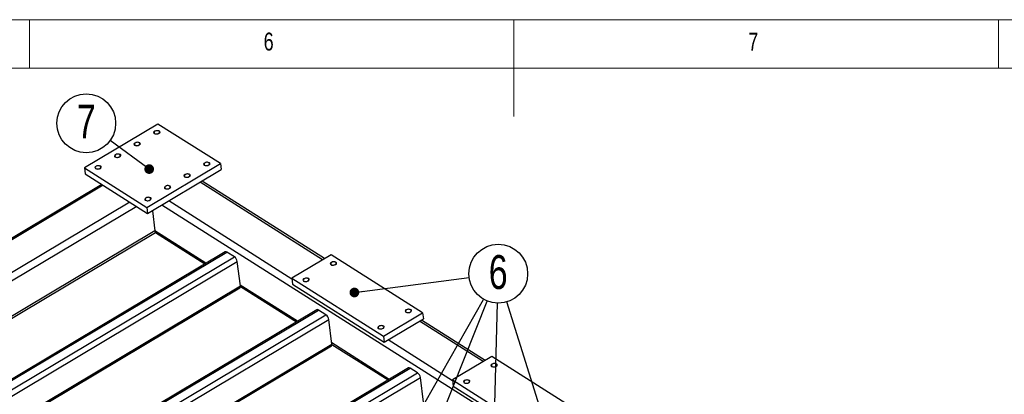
# Model space of a CAD drawing. Header units: millimetres. Extents: x 5 to 589, y 5 to 415.
# Tile 11 of 15: x 246 to 348, y 376 to 415. Entities that reach past the tile are written whole.
import ezdxf

# ---------------------------------------------------------------- set-up
doc = ezdxf.new("R2010")
doc.units = ezdxf.units.MM
doc.layers.add('NOTES', color=6, linetype='Continuous')
doc.layers.add('TRAIT-FINS', color=9, linetype='Continuous')
doc.layers.add('TRAIT-FORT', color=4, linetype='Continuous', lineweight=25)
doc.styles.add('SLDTEXTSTYLE0', font='TXT', dxfattribs={"width": 0.75})
doc.dimstyles.new('SLDDIMSTYLE0', dxfattribs={"dimtxt": 0.18, "dimasz": 1, "dimexe": 0, "dimexo": 0.0625, "dimgap": 0, "dimtad": 0, "dimtih": 1, "dimtoh": 1, "dimdec": 0, "dimrnd": 1e-09, "dimzin": 0, "dimdsep": 46, "dimtxsty": 'Standard', "dimblk1": 'DOT', "dimblk2": 'DOT', "dimsah": 1, "dimcen": 0.09, "dimadec": 0, "dimazin": 0, "dimtfac": 1, "dimtdec": 0, "dimtofl": 0, "dimtmove": 0, "dimatfit": 3, "dimldrblk": 'DOT', "dimfxl": 1, "dimfrac": 2, "dimtolj": 1, "dimtzin": 0, "dimarcsym": 0})

# ---------------------------------------------------------------- blocks, each defined once
blk = doc.blocks.new('SW_NOTE_16')
at = {"layer": 'NOTES', "color": 0}
blk.add_circle((-2.46, 1.79), 3.04, dxfattribs=at)
at = {"layer": 'NOTES', "color": 0, "insert": (-2.45, 3.72), "char_height": 3.5, "attachment_point": 2, "style": 'SLDTEXTSTYLE0'}
blk.add_mtext('7', dxfattribs=at)
blk = doc.blocks.new('_Dot')
at = {"color": 0, "linetype": 'ByBlock', "lineweight": -2}
blk.add_line((-0.5, 0), (-1, 0), dxfattribs=at)
at = {"color": 0, "linetype": 'ByBlock', "const_width": 0.5}
blk.add_lwpolyline([(-0.25, 0, 1), (0.25, 0, 1)], format="xyb", close=True, dxfattribs=at)
blk = doc.blocks.new('SW_NOTE_17')
at = {"layer": 'NOTES', "color": 0}
blk.add_circle((-0.9, 2.9), 3.04, dxfattribs=at)
at = {"layer": 'NOTES', "color": 0, "insert": (-0.9, 4.83), "char_height": 3.5, "attachment_point": 2, "style": 'SLDTEXTSTYLE0'}
blk.add_mtext('6', dxfattribs=at)

msp = doc.modelspace()

# ---------------------------------------------------------------- linework, layer by layer
at = {"lineweight": 18}
for p, q in [((589, 415), (5, 415)), ((247, 410), (247, 415)), ((297, 415), (297, 405)), ((347, 410), (347, 415)), ((584, 410), (10, 410))]:
    msp.add_line(p, q, dxfattribs=at)
at = {"layer": 'TRAIT-FINS', "lineweight": 18, "flags": 128}
for points in [[(259.89, 403.23), (259.83, 403.29), (259.82, 403.37), (259.85, 403.45), (259.93, 403.52), (260.05, 403.57), (260.17, 403.58), (260.3, 403.57), (260.4, 403.53), (260.46, 403.47), (260.48, 403.39), (260.44, 403.31), (260.36, 403.25), (260.25, 403.2), (260.12, 403.18), (260, 403.19), (259.89, 403.23)], [(257.87, 402.03), (257.81, 402.09), (257.79, 402.17), (257.83, 402.25), (257.91, 402.31), (258.02, 402.36), (258.15, 402.38), (258.28, 402.37), (258.38, 402.33), (258.44, 402.26), (258.46, 402.19), (258.42, 402.11), (258.34, 402.04), (258.23, 401.99), (258.1, 401.97), (257.97, 401.99), (257.87, 402.03)], [(255.85, 400.82), (255.79, 400.88), (255.77, 400.96), (255.81, 401.04), (255.89, 401.11), (256, 401.16), (256.13, 401.17), (256.25, 401.16), (256.36, 401.12), (256.42, 401.06), (256.43, 400.98), (256.4, 400.9), (256.32, 400.84), (256.21, 400.79), (256.08, 400.77), (255.95, 400.78), (255.85, 400.82)], [(265.05, 399.97), (264.99, 400.03), (264.97, 400.11), (265.01, 400.19), (265.09, 400.25), (265.2, 400.3), (265.33, 400.32), (265.45, 400.31), (265.55, 400.27), (265.62, 400.21), (265.63, 400.13), (265.6, 400.05), (265.52, 399.98), (265.4, 399.93), (265.27, 399.92), (265.15, 399.93), (265.05, 399.97)], [(253.83, 399.62), (253.77, 399.68), (253.75, 399.76), (253.79, 399.84), (253.87, 399.9), (253.98, 399.95), (254.11, 399.97), (254.23, 399.96), (254.33, 399.92), (254.4, 399.85), (254.41, 399.78), (254.38, 399.7), (254.3, 399.63), (254.18, 399.58), (254.05, 399.56), (253.93, 399.58), (253.83, 399.62)], [(263.03, 398.76), (262.96, 398.83), (262.95, 398.9), (262.98, 398.98), (263.06, 399.05), (263.18, 399.1), (263.31, 399.12), (263.43, 399.1), (263.53, 399.06), (263.6, 399), (263.61, 398.92), (263.57, 398.85), (263.49, 398.78), (263.38, 398.73), (263.25, 398.71), (263.13, 398.72), (263.03, 398.76)], [(261, 397.56), (260.94, 397.62), (260.93, 397.7), (260.96, 397.78), (261.04, 397.84), (261.16, 397.89), (261.28, 397.91), (261.41, 397.9), (261.51, 397.86), (261.57, 397.8), (261.59, 397.72), (261.55, 397.64), (261.47, 397.57), (261.36, 397.52), (261.23, 397.51), (261.11, 397.52), (261, 397.56)], [(258.98, 396.35), (258.92, 396.42), (258.91, 396.49), (258.94, 396.57), (259.02, 396.64), (259.13, 396.69), (259.26, 396.71), (259.39, 396.69), (259.49, 396.65), (259.55, 396.59), (259.57, 396.51), (259.53, 396.44), (259.45, 396.37), (259.34, 396.32), (259.21, 396.3), (259.08, 396.31), (258.98, 396.35)], [(278.12, 389.7), (278.06, 389.76), (278.04, 389.84), (278.08, 389.92), (278.16, 389.99), (278.27, 390.04), (278.4, 390.05), (278.52, 390.04), (278.63, 390), (278.69, 389.94), (278.7, 389.86), (278.67, 389.78), (278.59, 389.72), (278.47, 389.67), (278.35, 389.65), (278.22, 389.66), (278.12, 389.7)], [(275.29, 388.01), (275.23, 388.08), (275.21, 388.15), (275.25, 388.23), (275.33, 388.3), (275.44, 388.35), (275.57, 388.37), (275.69, 388.36), (275.8, 388.32), (275.86, 388.25), (275.87, 388.18), (275.84, 388.1), (275.76, 388.03), (275.64, 387.98), (275.52, 387.96), (275.39, 387.97), (275.29, 388.01)], [(285.85, 384.81), (285.79, 384.87), (285.77, 384.95), (285.81, 385.02), (285.89, 385.09), (286, 385.14), (286.13, 385.16), (286.26, 385.15), (286.36, 385.11), (286.42, 385.04), (286.44, 384.97), (286.4, 384.89), (286.32, 384.82), (286.21, 384.77), (286.08, 384.75), (285.95, 384.76), (285.85, 384.81)], [(283.02, 383.12), (282.96, 383.18), (282.94, 383.26), (282.98, 383.34), (283.06, 383.4), (283.17, 383.45), (283.3, 383.47), (283.43, 383.46), (283.53, 383.42), (283.59, 383.36), (283.6, 383.28), (283.57, 383.2), (283.49, 383.13), (283.38, 383.09), (283.25, 383.07), (283.12, 383.08), (283.02, 383.12)], [(294.7, 379.2), (294.64, 379.27), (294.62, 379.34), (294.66, 379.42), (294.74, 379.49), (294.85, 379.54), (294.98, 379.56), (295.1, 379.54), (295.21, 379.5), (295.27, 379.44), (295.28, 379.36), (295.25, 379.28), (295.17, 379.22), (295.05, 379.17), (294.93, 379.15), (294.8, 379.16), (294.7, 379.2)], [(291.87, 377.52), (291.81, 377.58), (291.79, 377.66), (291.83, 377.73), (291.91, 377.8), (292.02, 377.85), (292.15, 377.87), (292.27, 377.86), (292.37, 377.82), (292.44, 377.75), (292.45, 377.68), (292.42, 377.6), (292.34, 377.53), (292.22, 377.48), (292.1, 377.46), (291.97, 377.47), (291.87, 377.52)]]:
    msp.add_lwpolyline(points, dxfattribs=at)
at = {"layer": 'TRAIT-FORT', "lineweight": 25}
for p, q in [((260.26, 404.24), (252.68, 399.72)), ((266.7, 400.16), (260.26, 404.24)), ((252.68, 399.72), (252.76, 399.09)), ((252.68, 399.72), (259.12, 395.64)), ((259.12, 395.64), (266.7, 400.16)), ((259.2, 395.01), (266.78, 399.53)), ((266.7, 400.16), (266.78, 399.53)), ((252.76, 399.09), (259.2, 395.01)), ((277.44, 390.35), (264.81, 398.35)), ((254.47, 398), (239.43, 389.04)), ((254.61, 397.92), (239.56, 388.95)), ((277.24, 390.23), (264.61, 398.23)), ((274.09, 388.25), (261.38, 396.3)), ((258.07, 395.73), (203.45, 363.17)), ((257.36, 396.18), (242.13, 387.1)), ((259.12, 395.64), (259.2, 395.01)), ((259.69, 395.3), (259.95, 393.21)), ((304.03, 368.41), (260.65, 395.87)), ((259.95, 393.21), (203.96, 359.84)), ((265.22, 389.87), (259.95, 393.21)), ((204.12, 359.73), (260, 393.04)), ((260, 393.04), (265.11, 389.81)), ((267.21, 391.06), (209.23, 356.5)), ((209.33, 356.44), (267.38, 391.03)), ((210.1, 355.95), (268.15, 390.54)), ((268.15, 390.54), (267.38, 391.03)), ((278.12, 390.76), (274.08, 388.35)), ((287.57, 384.77), (278.12, 390.76)), ((210.64, 355.61), (268.45, 390.06)), ((268.77, 387.53), (268.45, 390.06)), ((274.08, 388.35), (274.16, 387.71)), ((274.08, 388.35), (283.53, 382.36)), ((212.86, 354.2), (268.77, 387.53)), ((212.98, 354.13), (268.72, 387.34)), ((274.67, 383.89), (268.76, 387.63)), ((268.77, 387.49), (274.56, 383.82)), ((274.16, 387.71), (283.61, 381.73)), ((276.66, 385.08), (219.36, 350.92)), ((219.46, 350.86), (276.83, 385.05)), ((277.6, 384.56), (276.83, 385.05)), ((220.23, 350.37), (277.6, 384.56)), ((220.77, 350.03), (277.9, 384.08)), ((278.22, 381.54), (277.9, 384.08)), ((283.53, 382.36), (287.57, 384.77)), ((283.61, 381.73), (287.65, 384.14)), ((287.57, 384.77), (287.65, 384.14)), ((293.82, 379.73), (287.25, 383.9)), ((294.02, 379.85), (287.44, 384.02)), ((283.53, 382.36), (283.61, 381.73)), ((222.99, 348.62), (278.22, 381.54)), ((223.11, 348.55), (278.17, 381.36)), ((284.12, 377.9), (278.21, 381.65)), ((278.22, 381.5), (284.01, 377.84)), ((290.67, 377.75), (284.01, 381.97)), ((294.7, 380.26), (290.66, 377.85)), ((304.15, 374.27), (294.7, 380.26)), ((286.11, 379.09), (228.13, 344.53)), ((228.23, 344.47), (286.28, 379.07)), ((287.05, 378.58), (286.28, 379.07)), ((229, 343.98), (287.05, 378.58)), ((229.54, 343.64), (287.35, 378.1)), ((287.67, 375.56), (287.35, 378.1)), ((290.66, 377.85), (300.11, 371.86)), ((290.66, 377.85), (290.74, 377.21)), ((290.74, 377.21), (300.19, 371.23))]:
    msp.add_line(p, q, dxfattribs=at)
at = {"layer": 'TRAIT-FORT', "lineweight": 25, "flags": 128}
for points in [[(259.96, 403.5), (259.91, 403.45), (259.88, 403.41), (259.87, 403.35), (259.88, 403.31), (259.92, 403.26), (259.98, 403.23), (260.05, 403.21), (260.13, 403.21), (260.22, 403.22), (260.3, 403.25), (260.36, 403.29), (260.4, 403.33), (260.43, 403.38), (260.42, 403.44), (260.4, 403.48), (260.35, 403.52), (260.28, 403.54), (260.2, 403.55), (260.12, 403.55), (260.04, 403.53), (259.96, 403.5)], [(257.94, 402.29), (257.89, 402.25), (257.85, 402.2), (257.84, 402.15), (257.86, 402.1), (257.9, 402.06), (257.96, 402.03), (258.03, 402.01), (258.11, 402.01), (258.2, 402.02), (258.27, 402.04), (258.34, 402.08), (258.38, 402.13), (258.41, 402.18), (258.4, 402.23), (258.38, 402.28), (258.33, 402.31), (258.26, 402.34), (258.18, 402.35), (258.1, 402.34), (258.01, 402.33), (257.94, 402.29)], [(255.92, 401.09), (255.87, 401.04), (255.83, 401), (255.82, 400.94), (255.84, 400.9), (255.88, 400.85), (255.93, 400.82), (256.01, 400.8), (256.09, 400.8), (256.17, 400.81), (256.25, 400.84), (256.32, 400.88), (256.36, 400.92), (256.38, 400.97), (256.38, 401.03), (256.35, 401.07), (256.3, 401.11), (256.24, 401.13), (256.16, 401.14), (256.07, 401.14), (255.99, 401.12), (255.92, 401.09)], [(265.12, 400.23), (265.06, 400.19), (265.03, 400.14), (265.02, 400.09), (265.03, 400.04), (265.07, 400), (265.13, 399.97), (265.21, 399.95), (265.29, 399.95), (265.37, 399.96), (265.45, 399.98), (265.51, 400.02), (265.56, 400.07), (265.58, 400.12), (265.58, 400.17), (265.55, 400.22), (265.5, 400.25), (265.43, 400.28), (265.36, 400.29), (265.27, 400.29), (265.19, 400.27), (265.12, 400.23)], [(253.9, 399.88), (253.84, 399.84), (253.81, 399.79), (253.8, 399.74), (253.82, 399.69), (253.85, 399.65), (253.91, 399.62), (253.99, 399.6), (254.07, 399.6), (254.15, 399.61), (254.23, 399.63), (254.29, 399.67), (254.34, 399.72), (254.36, 399.77), (254.36, 399.82), (254.33, 399.87), (254.28, 399.9), (254.21, 399.93), (254.14, 399.94), (254.05, 399.93), (253.97, 399.92), (253.9, 399.88)], [(263.1, 399.03), (263.04, 398.99), (263.01, 398.94), (263, 398.89), (263.01, 398.84), (263.05, 398.79), (263.11, 398.76), (263.18, 398.74), (263.27, 398.74), (263.35, 398.75), (263.43, 398.78), (263.49, 398.82), (263.54, 398.86), (263.56, 398.92), (263.56, 398.97), (263.53, 399.01), (263.48, 399.05), (263.41, 399.07), (263.33, 399.09), (263.25, 399.08), (263.17, 399.06), (263.1, 399.03)], [(261.08, 397.82), (261.02, 397.78), (260.99, 397.73), (260.98, 397.68), (260.99, 397.63), (261.03, 397.59), (261.09, 397.56), (261.16, 397.54), (261.25, 397.54), (261.33, 397.55), (261.41, 397.57), (261.47, 397.61), (261.52, 397.66), (261.54, 397.71), (261.53, 397.76), (261.51, 397.81), (261.46, 397.84), (261.39, 397.87), (261.31, 397.88), (261.23, 397.88), (261.15, 397.86), (261.08, 397.82)], [(259.05, 396.62), (259, 396.58), (258.96, 396.53), (258.95, 396.48), (258.97, 396.43), (259.01, 396.38), (259.07, 396.35), (259.14, 396.33), (259.22, 396.33), (259.31, 396.34), (259.38, 396.37), (259.45, 396.41), (259.49, 396.45), (259.52, 396.51), (259.51, 396.56), (259.49, 396.6), (259.44, 396.64), (259.37, 396.66), (259.29, 396.68), (259.21, 396.67), (259.12, 396.65), (259.05, 396.62)], [(278.16, 389.72), (278.22, 389.7), (278.3, 389.68), (278.38, 389.68), (278.46, 389.7), (278.54, 389.73), (278.6, 389.77), (278.64, 389.82), (278.65, 389.87), (278.65, 389.92), (278.61, 389.96), (278.56, 390), (278.49, 390.02), (278.41, 390.02), (278.32, 390.02), (278.24, 389.99), (278.18, 389.96), (278.12, 389.91), (278.1, 389.86), (278.09, 389.81), (278.11, 389.76), (278.16, 389.72)], [(275.33, 388.04), (275.39, 388.01), (275.47, 387.99), (275.55, 387.99), (275.63, 388.01), (275.71, 388.04), (275.77, 388.08), (275.81, 388.13), (275.82, 388.18), (275.82, 388.23), (275.78, 388.27), (275.73, 388.31), (275.66, 388.33), (275.58, 388.34), (275.49, 388.33), (275.41, 388.31), (275.34, 388.27), (275.29, 388.23), (275.27, 388.18), (275.26, 388.12), (275.28, 388.08), (275.33, 388.04)], [(285.89, 384.83), (285.95, 384.8), (286.03, 384.78), (286.11, 384.79), (286.2, 384.8), (286.27, 384.83), (286.33, 384.87), (286.37, 384.92), (286.39, 384.97), (286.38, 385.02), (286.34, 385.07), (286.29, 385.1), (286.22, 385.12), (286.14, 385.13), (286.05, 385.12), (285.97, 385.1), (285.91, 385.06), (285.86, 385.02), (285.83, 384.97), (285.82, 384.92), (285.85, 384.87), (285.89, 384.83)], [(283.06, 383.14), (283.12, 383.11), (283.2, 383.1), (283.28, 383.1), (283.37, 383.11), (283.44, 383.14), (283.5, 383.18), (283.54, 383.23), (283.56, 383.28), (283.55, 383.33), (283.51, 383.38), (283.46, 383.41), (283.39, 383.43), (283.31, 383.44), (283.22, 383.43), (283.14, 383.41), (283.08, 383.37), (283.03, 383.33), (283, 383.28), (282.99, 383.23), (283.02, 383.18), (283.06, 383.14)], [(294.74, 379.22), (294.8, 379.2), (294.88, 379.18), (294.96, 379.18), (295.04, 379.2), (295.12, 379.23), (295.18, 379.27), (295.22, 379.32), (295.23, 379.37), (295.23, 379.42), (295.19, 379.46), (295.14, 379.5), (295.07, 379.52), (294.99, 379.53), (294.9, 379.52), (294.82, 379.49), (294.75, 379.46), (294.7, 379.41), (294.68, 379.36), (294.67, 379.31), (294.69, 379.26), (294.74, 379.22)], [(291.91, 377.54), (291.97, 377.51), (292.05, 377.49), (292.13, 377.5), (292.21, 377.51), (292.29, 377.54), (292.35, 377.58), (292.39, 377.63), (292.4, 377.68), (292.39, 377.73), (292.36, 377.78), (292.31, 377.81), (292.24, 377.83), (292.16, 377.84), (292.07, 377.83), (291.99, 377.81), (291.92, 377.77), (291.87, 377.73), (291.85, 377.68), (291.84, 377.63), (291.86, 377.58), (291.91, 377.54)]]:
    msp.add_lwpolyline(points, dxfattribs=at)
at = {"layer": 'TRAIT-FORT', "lineweight": 25}
for centre, radius, start, end in [((267.27, 390.91), 0.16, 49.5486, 112.3119), ((267.72, 389.95), 0.737, 9.2444, 54.3516), ((268.6, 387.48), 0.173, 310.7091, 16.5943), ((276.72, 384.93), 0.16, 49.5486, 112.3119), ((277.17, 383.96), 0.737, 9.2444, 54.3516), ((278.05, 381.49), 0.173, 310.7091, 16.5943), ((286.17, 378.94), 0.16, 49.5486, 112.3119), ((286.62, 377.98), 0.737, 9.2444, 54.3516)]:
    msp.add_arc(centre, radius, start, end, dxfattribs=at)
msp.add_ellipse((260.01, 393.67), major_axis=(0.008, 0.624), ratio=0.129128, start_param=2.398179, end_param=3.062411, dxfattribs=at)
msp.add_ellipse((260.01, 393.67), major_axis=(0.008, 0.624), ratio=0.129128, start_param=2.398179, end_param=3.062411, dxfattribs=at)

# ---------------------------------------------------------------- block references
at = {"layer": 'NOTES'}
for name, p in [('SW_NOTE_16', (255.32, 402.53)), ('SW_NOTE_17', (296.27, 385.89))]:
    msp.add_blockref(name, p, dxfattribs=at)

# ---------------------------------------------------------------- texts
at = {"layer": 'NOTES', "char_height": 1.85, "attachment_point": 1, "style": 'SLDTEXTSTYLE0'}
for s, insert in [('6', (271.17, 413.67)), ('7', (321.17, 413.67))]:
    msp.add_mtext(s, dxfattribs=dict(at, insert=insert))

# ---------------------------------------------------------------- leaders
at = {"layer": 'NOTES'}
for points in [[(259.36, 399.59), (255.32, 402.53)], [(280.53, 386.86), (292.36, 388.4)], [(271.84, 347.5), (293.86, 386.15)], [(267.28, 318.61), (294.24, 385.97)], [(294.31, 347.66), (295.29, 385.75)], [(299.8, 374.57), (296.27, 385.89)]]:
    msp.add_leader(points, dimstyle='SLDDIMSTYLE0', dxfattribs=at)

doc.saveas('drawing.dxf')
